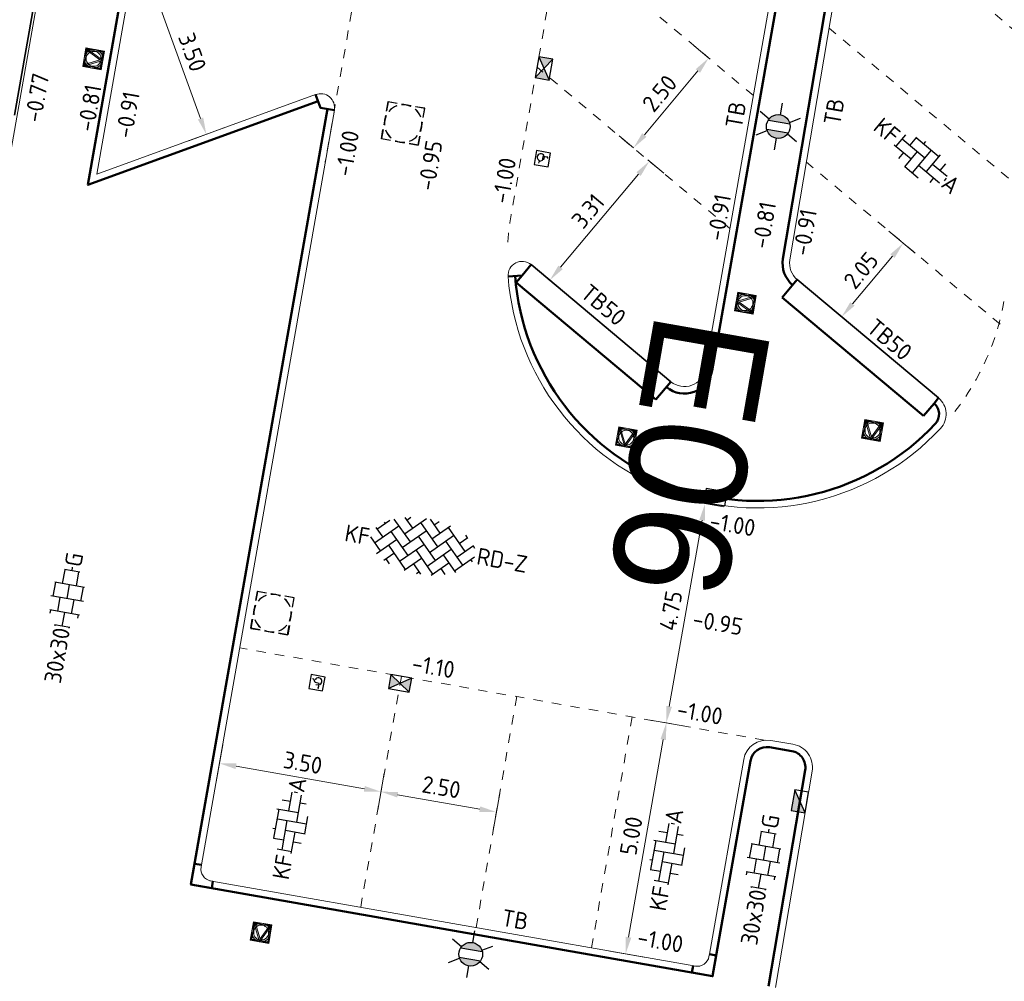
# Model space of a CAD drawing. Header units: metres. Extents: x 2514 to 227642, y 1683 to 852646.
# Tile 241 of 256: x 113870 to 113891, y 426207 to 426227. Entities that reach past the tile are written whole.
import ezdxf
from ezdxf.enums import TextEntityAlignment as Align
from ezdxf.lldxf.tags import DXFTag

# ---------------------------------------------------------------- set-up
doc = ezdxf.new("R2018")
doc.units = ezdxf.units.M
doc.linetypes.add('VW-1-1_STREEP', pattern=[2, 1, -1])
doc.layers.get('Defpoints').update_dxf_attribs({"color": 244, "lineweight": 35})
for name, color, linetype, lineweight in [('B-WE-KG-GRENS_PERCEEL-GV', 252, 'KG-PERCEEL', 18), ('B-WE-OG-BEBOUWING-GV', 4, 'Continuous', 35), ('N-WE-IE-MEUBILAIR_WEGMEUBILAIR_LICHTMAST-S', 7, 'Continuous', 25), ('N-WE-IE-MEUBILAIR_WEGMEUBILAIR_VERKEERSBORD-S', 7, 'Continuous', 9), ('N-WE-RI-HWA_KOLK-S', 150, 'Continuous', 25), ('N-WE-RI-PUT-OPHOOGTEBRENGEN-S', 7, 'Continuous', 25), ('N-WE-VH-KANTOPSLUITING-T18', 1, 'Continuous', 18), ('N-WE-VH-KANTOPSLUITING_ACHTERKANTBAND-G', 1, 'Continuous', 50), ('N-WE-VH-KANTOPSLUITING_TALUDBAND-G', 2, 'Continuous', 35), ('N-WE-VH-KANTOPSLUITING_TROTTOIRBAND_130 150-G', 2, 'Continuous', 13), ('N-WE-VH-M', 7, 'Continuous', 18), ('N-WE-VH-NAP-T18', 1, 'Continuous', 18), ('N-WE-VH-VERHARDING_BETONSTRAATSTEEN-S', 1, 'Continuous', 25), ('N-WE-VH-VERHARDING_STRAATBAKSTEEN-S', 1, 'Continuous', 5), ('N-WE-VH-VERHARDING_TEGEL-S', 1, 'Continuous', 25), ('N-WE-VH-VERKEERSTEGEL-S', 7, 'Continuous', 25), ('N-WE-VW-MARKERING_LANGS_STREEP_11_010-G', 7, 'VW-1-1_STREEP', 13)]:
    doc.layers.add(name, color=color, linetype=linetype, lineweight=lineweight)
doc.styles.add('ISO', font='NLCS-ISO.ttf')
doc.styles.add('NLCS-ISO', font='NLCS-ISO.ttf', dxfattribs={"height": 1.8})
doc.styles.add('NLCS-ISO-M200-T18', font='NLCS-ISO.ttf', dxfattribs={"height": 0.36})
doc.styles.get("Standard").update_dxf_attribs({"font": 'romans'})
tags = doc.linetypes.add('KG-PERCEEL', pattern='A,5.5,-2,["P",Standard,S=1.8,R=0,X=-0.5,Y=-0.9],-2,5.5,-2,[5,NLCS.SHX,S=0.75,R=0,X=0,Y=0],-2', length=19).pattern_tags.tags
tags[6] = DXFTag(74, 10)
doc.dimstyles.new('NLCS-M200-T18-PIJL_L2_H1', dxfattribs={"dimscale": 0.2, "dimtxt": 2.5, "dimasz": 1.8, "dimexe": 2, "dimexo": 2, "dimgap": 0.7, "dimtad": 1, "dimzin": 0, "dimdsep": 46, "dimtxsty": 'NLCS-ISO-M200-T18', "dimcen": 0, "dimdle": 2, "dimclrd": 256, "dimclre": 256, "dimclrt": 1, "dimadec": 1, "dimazin": 0, "dimtfac": 1, "dimtdec": 3, "dimtofl": 0, "dimtmove": 0, "dimatfit": 3, "dimfxl": 2, "dimfxlon": 1, "dimtfillclr": 256, "dimtolj": 1, "dimtzin": 0, "dimlwd": -1, "dimlwe": -1, "dimarcsym": 0})

# ---------------------------------------------------------------- blocks, each defined once
blk = doc.blocks.new('SVH-VERKEERSTEGEL_300X300_ROLSTOELTEGEL')
blk.add_hatch(color=256).paths.add_polyline_path([(-0.054, -0.046), (-0.054, -0.047, 33.986882)])
blk.add_line((0.014, -0.112), (-0.049, -0.112))
at = {"flags": 128}
blk.add_lwpolyline([(-0.054, -0.047, 33.986882), (-0.054, -0.046), (-0.049, -0.146), (0.038, -0.146), (0.075, -0.213), (0.11, -0.213)], format="xyb", dxfattribs=at)
blk.add_arc((-0.025, -0.188), 0.076, 125.8345, 346.0957)
blk.add_3dface([(-0.15, -0.3), (0.15, -0.3), (0.15, 0), (-0.15, 0)])
blk = doc.blocks.new('N-SIE-WEG_VERKEERSBORD_ROND-SO')
h = blk.add_hatch(color=256)
h.dxf.hatch_style = 1
h.paths.add_polyline_path([(-1, 0, 1), (1, 0, 1)])
h.paths.add_polyline_path([(0.8, 0, -1), (-0.8, 0, -1)], flags=16)
h = blk.add_hatch(color=256)
h.dxf.hatch_style = 1
h.paths.add_polyline_path([(-0.77, 0.86), (-0.51, 0.86, -0.134934), (0, 1), (-1, 1), (-0.8, 0.6, -0.037994), (-0.7, 0.71)])
h = blk.add_hatch(color=256)
h.dxf.hatch_style = 1
h.paths.add_polyline_path([(-0.86, 0.72), (-1, 1), (-1, 0, -0.134934), (-0.86, 0.51)])
h = blk.add_hatch(color=256)
h.dxf.hatch_style = 1
h.paths.add_polyline_path([(0, -1, -0.134934), (-0.51, -0.86), (-0.86, -0.86), (-0.86, -0.51, -0.134934), (-1, 0), (-1, -1)])
h = blk.add_hatch(color=256)
h.dxf.hatch_style = 1
h.paths.add_polyline_path([(-0.11, -0.79, 0.066661), (0.11, -0.79), (0.69, 0.39, 0.050318), (0.6, 0.52), (0, -0.69), (-0.6, 0.52, 0.050318), (-0.69, 0.39)])
h = blk.add_hatch(color=256)
h.dxf.hatch_style = 1
h.paths.add_polyline_path([(0.77, 0.86), (0.7, 0.71, -0.037994), (0.8, 0.6), (1, 1), (0, 1, -0.134934), (0.51, 0.86)])
h = blk.add_hatch(color=256)
h.dxf.hatch_style = 1
h.paths.add_polyline_path([(0.86, -0.86), (0.51, -0.86, -0.134934), (0, -1), (1, -1), (1, 0, -0.134934), (0.86, -0.51)])
h = blk.add_hatch(color=256)
h.dxf.hatch_style = 1
h.paths.add_polyline_path([(0.86, 0.51, -0.134934), (1, 0), (1, 1), (0.86, 0.72)])
for points in [[(-1, -1), (1, -1), (1, 1), (-1, 1)], [(-0.86, -0.86), (0.86, -0.86), (0.86, 0.86), (-0.86, 0.86)]]:
    blk.add_lwpolyline(points, close=True)
at = {"flags": 128}
for points in [[(-1, 1), (0, -1), (1, 1)], [(-0.77, 0.86), (0, -0.69), (0.77, 0.86)]]:
    blk.add_lwpolyline(points, close=True, dxfattribs=at)
for radius in [1, 0.796]:
    blk.add_circle((0, 0), radius)
at = {"lineweight": 30, "flags": 104}
blk.add_attdef('bordgegevens', text='', height=1.8, dxfattribs=at).set_placement((2.21, 3.21), align=Align.TOP_LEFT)
blk = doc.blocks.new('SVH-BSS_KEIFORMAAT_KEPER-SO')
at = {"ltscale": 0.1}
for p, q in [((-3.6, 2.11), (-1.48, 0)), ((-2.48, 2.48), (-1.48, 1.48)), ((-2.23, 0.74), (-0.21, 2.76)), ((-2.23, 2.23), (-1.85, 2.61)), ((-0.74, 2.23), (1.48, 0)), ((0.22, 2.75), (1.48, 1.48)), ((0.74, 2.23), (1.2, 2.68)), ((0.74, 0.74), (2.45, 2.45)), ((2.23, 2.23), (4.45, 0)), ((-5.2, 0.74), (-4.03, 1.91)), ((-5.2, -0.74), (-2.97, 1.48)), ((-4.56, 1.6), (-4.45, 1.48)), ((-2.23, -0.74), (0, 1.48)), ((0.74, -0.74), (2.97, 1.48)), ((3.71, 0.74), (4.5, 1.53)), ((4.22, 1.72), (4.45, 1.48)), ((-5.34, 0.88), (-4.45, 0)), ((-4.81, -1.84), (-2.97, 0)), ((-3.71, 0.74), (-1.48, -1.48)), ((-2.23, -2.23), (0, 0)), ((-0.74, 0.74), (1.48, -1.48)), ((0.74, -2.23), (2.97, 0)), ((2.23, 0.74), (4.45, -1.48)), ((3.71, -0.74), (5.25, 0.79)), ((5.2, 0.74), (5.39, 0.55)), ((-5.73, -0.2), (-4.45, -1.48)), ((-3.71, -0.74), (-1.48, -2.97)), ((-0.74, -0.74), (1.48, -2.97)), ((2.23, -0.74), (3.84, -2.36)), ((3.71, -2.23), (5.57, -0.37)), ((5.2, -0.74), (5.41, -0.95)), ((-3.89, -2.41), (-2.97, -1.48)), ((-1.59, -3.08), (0, -1.48)), ((1.36, -3.09), (2.97, -1.48)), ((-3.71, -2.23), (-3.27, -2.67)), ((-0.74, -2.23), (0.21, -3.18)), ((-0.22, -3.19), (0, -2.97)), ((2.23, -2.23), (2.78, -2.78))]:
    blk.add_line(p, q, dxfattribs=at)
at = {"style": 'NLCS-ISO'}
blk.add_attdef('FORMAAT', text='', height=1.8, dxfattribs=at).set_placement((-5.83, -0.22), align=Align.MIDDLE_RIGHT)
blk.add_attdef('KLEUR', text='', height=1.8, dxfattribs=at).set_placement((5.82, -0.22), align=Align.MIDDLE_LEFT)
at = {"style": 'NLCS-ISO', "flags": 1}
blk.add_attdef('FUNCTIE', text='', height=1.8, dxfattribs=at).set_placement((0.12, -3.58), align=Align.MIDDLE_CENTER)
blk = doc.blocks.new('SVH-TEGEL_300X300_DUN_HALFST_KL-SO')
for p, q in [((-1.84, 1.5), (-1.5, 1.5)), ((-1.5, -1.6), (-1.5, 1.6)), ((0, -1.78), (0, 1.78)), ((0, 1.5), (1.5, 1.5)), ((1.5, -1.6), (1.5, 1.6)), ((-3.08, 0.75), (-3, 0.75)), ((-3, -0.83), (-3, 0.83)), ((-3, 0), (-1.5, 0)), ((-1.5, 0.75), (0, 0.75)), ((0, 0), (1.5, 0)), ((1.5, 0.75), (3, 0.75)), ((3, -0.83), (3, 0.83)), ((3, 0), (3.39, 0)), ((-3.08, -0.75), (-3, -0.75)), ((-1.5, -0.75), (0, -0.75)), ((1.5, -0.75), (3, -0.75)), ((-1.84, -1.5), (-1.5, -1.5)), ((0, -1.5), (1.5, -1.5))]:
    blk.add_line(p, q)
at = {"style": 'NLCS-ISO'}
blk.add_attdef('FORMAAT', text='', height=1.8, dxfattribs=at).set_placement((-3.18, 0), align=Align.MIDDLE_RIGHT)
blk.add_attdef('KLEUR', text='', height=1.8, dxfattribs=at).set_placement((3.49, 0), align=Align.MIDDLE_LEFT)
at = {"style": 'NLCS-ISO', "flags": 1}
blk.add_attdef('FUNCTIE', text='', height=1.8, dxfattribs=at).set_placement((0.12, -3.58), align=Align.MIDDLE_CENTER)
blk = doc.blocks.new('SVH-BSS_KEIFORMAAT_ELLEBOOG_KL-SO-flat-105')
at = {"layer": 'N-WE-VH-VERHARDING_BETONSTRAATSTEEN-S', "ltscale": 0.2}
for p, q in [((-0.33, 0.516), (-0.533, 0.273)), ((-0.399, 0.434), (0.085, 0.03)), ((-0.094, 0.471), (-0.238, 0.299)), ((-0.103, 0.46), (0.38, 0.056)), ((-0.569, 0.303), (-0.211, 0.004)), ((0.098, 0.373), (0.058, 0.326)), ((-0.372, 0.138), (-0.48, 0.01)), ((-0.077, 0.165), (-0.35, -0.162)), ((0.219, 0.191), (-0.185, -0.292)), ((0.41, 0.092), (0.111, -0.266)), ((-0.346, -0.158), (-0.061, -0.396)), ((-0.05, -0.131), (0.399, -0.507)), ((0.246, -0.105), (0.558, -0.366)), ((0.525, -0.098), (0.407, -0.24)), ((0.272, -0.401), (0.189, -0.5)), ((0.541, -0.406), (0.495, -0.461))]:
    blk.add_line(p, q, dxfattribs=at)
at = {"layer": 'N-WE-VH-VERHARDING_BETONSTRAATSTEEN-S', "style": 'NLCS-ISO'}
blk.add_attdef('FORMAAT', text='', height=0.36, rotation=320.0801, dxfattribs=at).set_placement((-0.521, 0.436), align=Align.MIDDLE_RIGHT)
at = {"layer": 'N-WE-VH-VERHARDING_BETONSTRAATSTEEN-S', "style": 'NLCS-ISO', "flags": 1}
blk.add_attdef('FUNCTIE', text='', height=0.36, rotation=320.0801, dxfattribs=at).set_placement((-0.442, -0.565), align=Align.MIDDLE_CENTER)
at = {"layer": 'N-WE-VH-VERHARDING_BETONSTRAATSTEEN-S', "style": 'NLCS-ISO'}
blk.add_attdef('KLEUR', text='', height=0.36, rotation=320.0801, dxfattribs=at).set_placement((0.521, -0.436), align=Align.MIDDLE_LEFT)
blk = doc.blocks.new('SVH-BSS_KEIFORMAAT_ELLEBOOG_KL-SO-flat-106')
at = {"layer": 'N-WE-VH-VERHARDING_BETONSTRAATSTEEN-S', "ltscale": 0.2}
for p, q in [((-0.032, 0.265), (0.039, 0.667)), ((0.082, 0.672), (0.152, 0.659)), ((-0.177, 0.504), (0.005, 0.472)), ((0.139, 0.022), (0.24, 0.598)), ((0.212, 0.436), (0.339, 0.413)), ((-0.348, -0.319), (-0.238, 0.302)), ((-0.284, 0.31), (0.175, 0.229)), ((-0.275, 0.095), (0.346, -0.014)), ((-0.177, -0.562), (-0.068, 0.058)), ((0.309, -0.221), (0.374, 0.144)), ((-0.373, -0.101), (-0.311, -0.112)), ((-0.104, -0.148), (0.316, -0.222)), ((0.021, -0.645), (0.102, -0.185)), ((-0.361, -0.317), (-0.141, -0.355)), ((0.066, -0.392), (0.231, -0.421)), ((-0.282, -0.544), (0.03, -0.599))]:
    blk.add_line(p, q, dxfattribs=at)
at = {"layer": 'N-WE-VH-VERHARDING_BETONSTRAATSTEEN-S', "style": 'NLCS-ISO'}
blk.add_attdef('KLEUR', text='', height=0.36, rotation=80.0136, dxfattribs=at).set_placement((0.118, 0.669), align=Align.MIDDLE_LEFT)
at = {"layer": 'N-WE-VH-VERHARDING_BETONSTRAATSTEEN-S', "style": 'NLCS-ISO', "flags": 1}
blk.add_attdef('FUNCTIE', text='', height=0.36, rotation=80.0136, dxfattribs=at).set_placement((0.71, -0.101), align=Align.MIDDLE_CENTER)
at = {"layer": 'N-WE-VH-VERHARDING_BETONSTRAATSTEEN-S', "style": 'NLCS-ISO'}
blk.add_attdef('FORMAAT', text='', height=0.36, rotation=80.0136, dxfattribs=at).set_placement((-0.118, -0.669), align=Align.MIDDLE_RIGHT)
blk = doc.blocks.new('SVH-BSS_KEIFORMAAT_ELLEBOOG_KL-SO-flat-108')
at = {"layer": 'N-WE-VH-VERHARDING_BETONSTRAATSTEEN-S', "ltscale": 0.2}
for p, q in [((-0.032, 0.265), (0.039, 0.667)), ((0.082, 0.672), (0.152, 0.659)), ((-0.177, 0.504), (0.005, 0.472)), ((0.139, 0.022), (0.24, 0.598)), ((0.212, 0.436), (0.339, 0.413)), ((-0.348, -0.319), (-0.238, 0.302)), ((-0.284, 0.31), (0.175, 0.229)), ((-0.275, 0.095), (0.346, -0.014)), ((-0.177, -0.562), (-0.068, 0.058)), ((0.309, -0.221), (0.374, 0.144)), ((-0.373, -0.101), (-0.311, -0.112)), ((-0.104, -0.148), (0.316, -0.222)), ((0.021, -0.645), (0.102, -0.185)), ((-0.361, -0.317), (-0.141, -0.355)), ((0.066, -0.392), (0.231, -0.421)), ((-0.282, -0.544), (0.03, -0.599))]:
    blk.add_line(p, q, dxfattribs=at)
at = {"layer": 'N-WE-VH-VERHARDING_BETONSTRAATSTEEN-S', "style": 'NLCS-ISO'}
blk.add_attdef('KLEUR', text='', height=0.36, rotation=80.0136, dxfattribs=at).set_placement((0.118, 0.669), align=Align.MIDDLE_LEFT)
at = {"layer": 'N-WE-VH-VERHARDING_BETONSTRAATSTEEN-S', "style": 'NLCS-ISO', "flags": 1}
blk.add_attdef('FUNCTIE', text='', height=0.36, rotation=80.0136, dxfattribs=at).set_placement((0.71, -0.101), align=Align.MIDDLE_CENTER)
at = {"layer": 'N-WE-VH-VERHARDING_BETONSTRAATSTEEN-S', "style": 'NLCS-ISO'}
blk.add_attdef('FORMAAT', text='', height=0.36, rotation=80.0136, dxfattribs=at).set_placement((-0.118, -0.669), align=Align.MIDDLE_RIGHT)
blk = doc.blocks.new('SRI-PUT_OPHOOGTEBRENGEN-SO-flat-43')
at = {"layer": 'N-WE-RI-PUT-OPHOOGTEBRENGEN-S', "lineweight": -3}
for points in [[(-0.124, 0.427), (-0.321, 0.463), (-0.356, 0.266)], [(0.171, 0.374), (-0.026, 0.409)], [(0.431, 0.123), (0.466, 0.32), (0.27, 0.356)], [(-0.374, 0.168), (-0.41, -0.029)], [(0.377, -0.172), (0.413, 0.025)], [(-0.428, -0.128), (-0.463, -0.324), (-0.267, -0.36)], [(-0.168, -0.378), (0.029, -0.414)]]:
    blk.add_lwpolyline(points, dxfattribs=at)
at = {"layer": 'N-WE-RI-PUT-OPHOOGTEBRENGEN-S'}
blk.add_lwpolyline([(0.359, -0.27), (0.324, -0.467), (0.127, -0.431)], dxfattribs=at)
at = {"layer": 'N-WE-RI-PUT-OPHOOGTEBRENGEN-S', "lineweight": -3, "ltscale": 0.2}
for start, end in [(109.7214, 139.7214), (64.7214, 94.7214), (19.7214, 49.7214), (154.7214, 184.7214), (334.7262, 4.7262), (199.7262, 229.7262), (244.7262, 274.7262), (289.7262, 319.7262)]:
    blk.add_arc((0.002, -0.002), 0.4, start, end, dxfattribs=at)
blk = doc.blocks.new('SRI-PUT_OPHOOGTEBRENGEN-SO-flat-87')
at = {"layer": 'N-WE-RI-PUT-OPHOOGTEBRENGEN-S', "lineweight": -3}
for points in [[(-0.126, 0.427), (-0.323, 0.461), (-0.358, 0.264)], [(0.17, 0.374), (-0.027, 0.409)], [(0.43, 0.125), (0.465, 0.322), (0.268, 0.357)], [(-0.375, 0.166), (-0.41, -0.031)], [(0.378, -0.17), (0.413, 0.027)], [(-0.427, -0.13), (-0.462, -0.327), (-0.265, -0.361)], [(-0.166, -0.379), (0.031, -0.413)]]:
    blk.add_lwpolyline(points, dxfattribs=at)
at = {"layer": 'N-WE-RI-PUT-OPHOOGTEBRENGEN-S'}
blk.add_lwpolyline([(0.361, -0.269), (0.326, -0.466), (0.129, -0.431)], dxfattribs=at)
at = {"layer": 'N-WE-RI-PUT-OPHOOGTEBRENGEN-S', "lineweight": -3, "ltscale": 0.2}
for start, end in [(109.9897, 139.9897), (64.9897, 94.9897), (19.9897, 49.9897), (154.9897, 184.9897), (334.9945, 4.9945), (199.9945, 229.9945), (244.9945, 274.9945), (289.9945, 319.9945)]:
    blk.add_arc((0.002, -0.002), 0.4, start, end, dxfattribs=at)
blk = doc.blocks.new('SRI-PUT_OPHOOGTEBRENGEN-SO-flat-126')
at = {"layer": 'N-WE-RI-PUT-OPHOOGTEBRENGEN-S', "lineweight": -3}
for points in [[(-0.13, 0.427), (-0.327, 0.461), (-0.362, 0.265)], [(0.165, 0.375), (-0.032, 0.41)], [(0.426, 0.126), (0.461, 0.323), (0.264, 0.358)], [(-0.379, 0.166), (-0.413, -0.031)], [(0.375, -0.169), (0.409, 0.028)], [(-0.17, -0.378), (0.027, -0.413)], [(0.126, -0.43), (0.323, -0.465), (0.357, -0.268)]]:
    blk.add_lwpolyline(points, dxfattribs=at)
at = {"layer": 'N-WE-RI-PUT-OPHOOGTEBRENGEN-S'}
blk.add_lwpolyline([(-0.268, -0.361), (-0.465, -0.326), (-0.431, -0.129)], dxfattribs=at)
at = {"layer": 'N-WE-RI-PUT-OPHOOGTEBRENGEN-S', "lineweight": -3}
for start_param, end_param in [(5.23603, 5.759628), (4.450548, 4.974147), (3.66515, 4.188748), (6.021428, 6.545027), (2.879751, 3.40335), (0.523641, 1.047239), (1.309039, 1.832638), (2.094353, 2.617952)]:
    blk.add_ellipse((-0.002, -0.002), major_axis=(-0.394, 0.069), ratio=0.999848, start_param=start_param, end_param=end_param, dxfattribs=at)
blk = doc.blocks.new('SRI-PUT_OPHOOGTEBRENGEN-SO-flat-127')
at = {"layer": 'N-WE-RI-PUT-OPHOOGTEBRENGEN-S', "lineweight": -3}
for points in [[(-0.13, 0.427), (-0.327, 0.461), (-0.362, 0.265)], [(0.165, 0.375), (-0.032, 0.41)], [(0.426, 0.126), (0.461, 0.323), (0.264, 0.358)], [(-0.379, 0.166), (-0.413, -0.031)], [(0.375, -0.169), (0.409, 0.028)], [(-0.17, -0.378), (0.027, -0.413)], [(0.126, -0.43), (0.323, -0.465), (0.357, -0.268)]]:
    blk.add_lwpolyline(points, dxfattribs=at)
at = {"layer": 'N-WE-RI-PUT-OPHOOGTEBRENGEN-S'}
blk.add_lwpolyline([(-0.268, -0.361), (-0.465, -0.326), (-0.431, -0.129)], dxfattribs=at)
at = {"layer": 'N-WE-RI-PUT-OPHOOGTEBRENGEN-S', "lineweight": -3}
for start_param, end_param in [(5.23603, 5.759628), (4.450548, 4.974147), (3.66515, 4.188748), (6.021428, 6.545027), (2.879751, 3.40335), (0.523641, 1.047239), (1.309039, 1.832638), (2.094353, 2.617952)]:
    blk.add_ellipse((-0.002, -0.002), major_axis=(-0.394, 0.069), ratio=0.999848, start_param=start_param, end_param=end_param, dxfattribs=at)
blk = doc.blocks.new('N-SRI-KOLK_STRAAT_450X300-SO')
h = blk.add_hatch(color=256)
h.dxf.hatch_style = 1
h.paths.add_polyline_path([(0, 0.75), (-1.125, 1.5), (-1.125, 0)])
h.paths.add_polyline_path([(1.125, 1.5), (0, 0.75), (1.125, 0)])
for p, q in [((-1.125, 0), (1.125, 1.5)), ((1.125, 0), (-1.125, 1.5))]:
    blk.add_line(p, q)
at = {"flags": 128}
blk.add_lwpolyline([(-1.125, 0), (1.125, 0), (1.125, 1.5), (-1.125, 1.5)], close=True, dxfattribs=at)
blk = doc.blocks.new('N-SRI-KOLK_TROTTOIR-SO')
blk.add_hatch(color=256).paths.add_polyline_path([(1.125, 1.5), (-1.125, 1.5), (-1.125, 0)])
blk.add_line((-1.125, 0), (1.125, 1.5))
at = {"flags": 128}
blk.add_lwpolyline([(-1.125, 0), (1.125, 0), (1.125, 1.5), (-1.125, 1.5)], close=True, dxfattribs=at)
blk = doc.blocks.new('*D518')
at = {"layer": 'Defpoints', "color": 0, "ltscale": 0.2, "transparency": 16777216}
for p in [(113883.273, 426212.542), (113882.406, 426207.618), (113883.133, 426207.49)]:
    blk.add_point(p, dxfattribs=at)
at = {"layer": 'N-WE-VH-M', "ltscale": 0.2, "transparency": 16777216}
for p, q in [((113883.667, 426212.473), (113884.394, 426212.345)), ((113883.938, 426212.059), (113883.196, 426207.844)), ((113882.8, 426207.548), (113883.527, 426207.42))]:
    blk.add_line(p, q, dxfattribs=at)
for points in [[(113883.878, 426212.07), (113883.997, 426212.049), (113884, 426212.414)], [(113883.137, 426207.855), (113883.255, 426207.834), (113883.133, 426207.49)]]:
    blk.add_solid(points, dxfattribs=at)
at = {"layer": 'N-WE-VH-M', "ltscale": 0.2, "transparency": 16777216, "insert": (113883.252, 426210.007), "char_height": 0.36, "attachment_point": 5, "rotation": 80.02, "style": 'NLCS-ISO-M200-T18'}
blk.add_mtext('\\A1;5.00', dxfattribs=at)
blk = doc.blocks.new('*D277')
at = {"layer": 'Defpoints', "color": 0, "ltscale": 0.2, "transparency": 16777216}
for p in [(113884.101, 426217.219), (113883.273, 426212.542), (113884, 426212.413)]:
    blk.add_point(p, dxfattribs=at)
at = {"layer": 'N-WE-VH-M', "ltscale": 0.2, "transparency": 16777216}
for p, q in [((113884.495, 426217.149), (113885.222, 426217.021)), ((113884.765, 426216.736), (113884.063, 426212.768)), ((113883.667, 426212.472), (113884.394, 426212.343))]:
    blk.add_line(p, q, dxfattribs=at)
for points in [[(113884.706, 426216.746), (113884.825, 426216.725), (113884.828, 426217.09)], [(113884.004, 426212.778), (113884.122, 426212.757), (113884, 426212.413)]]:
    blk.add_solid(points, dxfattribs=at)
at = {"layer": 'N-WE-VH-M', "ltscale": 0.2, "transparency": 16777216, "insert": (113884.099, 426214.808), "char_height": 0.36, "attachment_point": 5, "rotation": 79.956, "style": 'NLCS-ISO-M200-T18'}
blk.add_mtext('\\A1;4.75', dxfattribs=at)
blk = doc.blocks.new('hoekblok inw. 25')
at = {"layer": 'N-WE-VH-KANTOPSLUITING_ACHTERKANTBAND-G', "ltscale": 0.2, "flags": 128}
blk.add_lwpolyline([(-0.45, 0.15), (-0.45, 0), (0, 0), (0, 0.45), (-0.15, 0.45)], dxfattribs=at)
at = {"layer": 'N-WE-VH-KANTOPSLUITING_TROTTOIRBAND_130 150-G', "ltscale": 0.2, "flags": 128}
blk.add_lwpolyline([(-0.15, 0.45), (-0.15, 0.4, -0.414214), (-0.4, 0.15), (-0.45, 0.15)], format="xyb", dxfattribs=at)
blk = doc.blocks.new('*D783')
at = {"layer": 'Defpoints', "color": 0, "ltscale": 0.2, "transparency": 16777216}
for p in [(113874.902, 426214.015), (113878.349, 426213.408), (113877.915, 426210.946)]:
    blk.add_point(p, dxfattribs=at)
at = {"layer": 'N-WE-VH-M', "ltscale": 0.2, "transparency": 16777216}
for p, q in [((113874.538, 426211.947), (113874.399, 426211.159)), ((113874.823, 426211.49), (113877.561, 426211.009)), ((113877.985, 426211.34), (113877.846, 426210.552))]:
    blk.add_line(p, q, dxfattribs=at)
for points in [[(113874.833, 426211.549), (113874.812, 426211.431), (113874.468, 426211.553)], [(113877.571, 426211.068), (113877.55, 426210.95), (113877.915, 426210.946)]]:
    blk.add_solid(points, dxfattribs=at)
at = {"layer": 'N-WE-VH-M', "ltscale": 0.2, "transparency": 16777216, "insert": (113876.247, 426211.565), "char_height": 0.36, "attachment_point": 5, "rotation": 350.02, "style": 'NLCS-ISO-M200-T18'}
blk.add_mtext('\\A1;3.50', dxfattribs=at)
blk = doc.blocks.new('*D784')
at = {"layer": 'Defpoints', "color": 0, "ltscale": 0.2, "transparency": 16777216}
for p in [(113878.349, 426213.408), (113880.811, 426212.975), (113880.378, 426210.513)]:
    blk.add_point(p, dxfattribs=at)
at = {"layer": 'N-WE-VH-M', "ltscale": 0.2, "transparency": 16777216}
for p, q in [((113877.985, 426211.34), (113877.846, 426210.552)), ((113878.27, 426210.884), (113880.023, 426210.575)), ((113880.447, 426210.907), (113880.308, 426210.119))]:
    blk.add_line(p, q, dxfattribs=at)
for points in [[(113878.28, 426210.943), (113878.26, 426210.825), (113877.915, 426210.946)], [(113880.033, 426210.634), (113880.013, 426210.516), (113880.378, 426210.513)]]:
    blk.add_solid(points, dxfattribs=at)
at = {"layer": 'N-WE-VH-M', "ltscale": 0.2, "transparency": 16777216, "insert": (113879.202, 426211.045), "char_height": 0.36, "attachment_point": 5, "rotation": 350.02, "style": 'NLCS-ISO-M200-T18'}
blk.add_mtext('\\A1;2.50', dxfattribs=at)
blk = doc.blocks.new('*D785')
at = {"layer": 'Defpoints', "color": 0, "ltscale": 0.2, "transparency": 16777216}
for p in [(113883.302, 426224.678), (113881.177, 426222.138), (113881.515, 426221.855)]:
    blk.add_point(p, dxfattribs=at)
at = {"layer": 'N-WE-VH-M', "ltscale": 0.2, "transparency": 16777216}
for p, q in [((113883.608, 426224.421), (113883.947, 426224.138)), ((113883.409, 426224.118), (113881.746, 426222.131)), ((113881.484, 426221.882), (113881.822, 426221.599))]:
    blk.add_line(p, q, dxfattribs=at)
for points in [[(113883.363, 426224.157), (113883.455, 426224.08), (113883.64, 426224.394)], [(113881.7, 426222.17), (113881.792, 426222.093), (113881.515, 426221.855)]]:
    blk.add_solid(points, dxfattribs=at)
at = {"layer": 'N-WE-VH-M', "ltscale": 0.2, "transparency": 16777216, "insert": (113882.332, 426223.33), "char_height": 0.36, "attachment_point": 5, "rotation": 50.0801, "style": 'NLCS-ISO-M200-T18'}
blk.add_mtext('\\A1;3.31', dxfattribs=at)
blk = doc.blocks.new('*D786')
at = {"layer": 'Defpoints', "color": 0, "ltscale": 0.2, "transparency": 16777216}
for p in [(113884.906, 426226.595), (113884.906, 426226.595), (113883.302, 426224.678)]:
    blk.add_point(p, dxfattribs=at)
at = {"layer": 'N-WE-VH-M', "ltscale": 0.2, "transparency": 16777216}
for p, q in [((113884.906, 426226.595), (113884.599, 426226.852)), ((113883.533, 426224.954), (113884.675, 426226.319)), ((113883.302, 426224.678), (113882.995, 426224.934))]:
    blk.add_line(p, q, dxfattribs=at)
for points in [[(113884.629, 426226.357), (113884.721, 426226.28), (113884.906, 426226.595)], [(113883.487, 426224.992), (113883.579, 426224.915), (113883.302, 426224.678)]]:
    blk.add_solid(points, dxfattribs=at)
at = {"layer": 'N-WE-VH-M', "ltscale": 0.2, "transparency": 16777216, "insert": (113883.858, 426225.842), "char_height": 0.36, "attachment_point": 5, "rotation": 50.0801, "style": 'NLCS-ISO-M200-T18'}
blk.add_mtext('\\A1;2.50', dxfattribs=at)
blk = doc.blocks.new('*D787')
at = {"layer": 'Defpoints', "color": 0, "ltscale": 0.2, "transparency": 16777216}
for p in [(113889.057, 426222.647), (113889.617, 426222.179), (113888.302, 426220.606)]:
    blk.add_point(p, dxfattribs=at)
at = {"layer": 'N-WE-VH-M', "ltscale": 0.2, "transparency": 16777216}
for p, q in [((113889.31, 426222.435), (113888.751, 426222.903)), ((113887.973, 426221.351), (113888.826, 426222.371)), ((113887.995, 426220.863), (113887.435, 426221.331))]:
    blk.add_line(p, q, dxfattribs=at)
for points in [[(113888.78, 426222.409), (113888.872, 426222.332), (113889.057, 426222.647)], [(113887.927, 426221.389), (113888.019, 426221.312), (113887.742, 426221.075)]]:
    blk.add_solid(points, dxfattribs=at)
at = {"layer": 'N-WE-VH-M', "ltscale": 0.2, "transparency": 16777216, "insert": (113888.154, 426222.066), "char_height": 0.36, "attachment_point": 5, "rotation": 50.0801, "style": 'NLCS-ISO-M200-T18'}
blk.add_mtext('\\A1;2.05', dxfattribs=at)
blk = doc.blocks.new('*D788')
at = {"layer": 'Defpoints', "color": 0, "ltscale": 0.2, "transparency": 16777216}
for p in [(113875.133, 426229.036), (113876.331, 426225.747), (113874.189, 426224.966)]:
    blk.add_point(p, dxfattribs=at)
at = {"layer": 'N-WE-VH-M', "ltscale": 0.2, "transparency": 16777216}
for p, q in [((113873.366, 426228.392), (113872.615, 426228.118)), ((113873.114, 426227.917), (113874.066, 426225.305)), ((113874.565, 426225.103), (113873.813, 426224.829))]:
    blk.add_line(p, q, dxfattribs=at)
for points in [[(113873.17, 426227.937), (113873.057, 426227.896), (113872.991, 426228.255)], [(113874.122, 426225.325), (113874.009, 426225.284), (113874.189, 426224.966)]]:
    blk.add_solid(points, dxfattribs=at)
at = {"layer": 'N-WE-VH-M', "ltscale": 0.2, "transparency": 16777216, "insert": (113873.89, 426226.72), "char_height": 0.36, "attachment_point": 5, "rotation": 290.02, "style": 'NLCS-ISO-M200-T18'}
blk.add_mtext('\\A1;3.50', dxfattribs=at)
blk = doc.blocks.new('N-SIE-WEG_LICHTMAST-SO')
h = blk.add_hatch(color=256)
h.paths.add_polyline_path([(1.16, 0.5, 0.658505), (-1.16, 0.5)])
h.paths.add_polyline_path([(-1.16, -0.5, 0.658505), (1.16, -0.5)])
at = {"flags": 128}
for points in [[(0, 1.27), (0, 2.53)], [(-2.19, 1.27), (-1.1, 0.63)], [(1.1, 0.63), (2.19, 1.27)], [(-1.16, 0.5), (1.16, 0.5)], [(-2.19, -1.27), (-1.1, -0.63)], [(-1.16, -0.5), (1.16, -0.5)], [(2.19, -1.27), (1.1, -0.63)], [(0, -1.27), (0, -2.53)]]:
    blk.add_lwpolyline(points, dxfattribs=at)
at = {"ltscale": 0.5}
blk.add_circle((0, 0), 1.27, dxfattribs=at)
at = {"style": 'NLCS-ISO'}
blk.add_attdef('TYPE', text='', height=1.8, dxfattribs=at).set_placement((0, 2.53), align=Align.BOTTOM_CENTER)

msp = doc.modelspace()

# ---------------------------------------------------------------- linework, layer by layer
at = {"layer": 'B-WE-KG-GRENS_PERCEEL-GV', "ltscale": 0.2}
msp.add_lwpolyline([(113816.888, 426219.635), (113815.241, 426210.386), (113865.98, 426201.682), (113866.854, 426206.651), (113880.048, 426281.633)], dxfattribs=at)
at = {"layer": 'B-WE-OG-BEBOUWING-GV'}
msp.add_lwpolyline([(113870.098, 426225.377), (113879.99, 426281.592), (113874.058, 426282.62), (113871.934, 426270.543), (113863.093, 426272.097)], dxfattribs=at)
at = {"layer": 'N-WE-VH-KANTOPSLUITING_ACHTERKANTBAND-G', "ltscale": 0.2}
for p, q in [((113886.491, 426222.313), (113896.553, 426281.765)), ((113880.797, 426221.804), (113883.779, 426219.309)), ((113886.473, 426221.485), (113889.489, 426218.961))]:
    msp.add_line(p, q, dxfattribs=at)
for points in [[(113886.586, 426281.352, -0.194093), (113886.42, 426281.202), (113881.429, 426279.383), (113871.663, 426223.887), (113876.573, 426225.675)], [(113890.936, 426280.615), (113890.936, 426280.615, 0.26823), (113891.039, 426280.333), (113895.022, 426277.001), (113884.98, 426219.933)], [(113876.772, 426225.508), (113873.861, 426208.969), (113884.99, 426207.011), (113885.8, 426211.609, -0.412305), (113886.203, 426211.894), (113886.678, 426211.813, -0.414214), (113886.964, 426211.41), (113886.184, 426206.801)]]:
    msp.add_lwpolyline(points, format="xyb", dxfattribs=at)
at = {"layer": 'N-WE-VH-KANTOPSLUITING_ACHTERKANTBAND-G', "ltscale": 0.2, "flags": 128}
for points in [[(113876.92, 426225.482), (113876.624, 426225.534), (113876.521, 426225.816)], [(113880.626, 426221.935), (113880.925, 426221.958), (113881.118, 426222.188)], [(113880.925, 426221.958), (113880.797, 426221.804)], [(113886.473, 426221.485), (113886.794, 426221.868)], [(113883.779, 426219.309), (113884.1, 426219.692)], [(113889.489, 426218.961), (113889.713, 426219.23), (113889.81, 426219.345)]]:
    msp.add_lwpolyline(points, dxfattribs=at)
at = {"layer": 'N-WE-VH-KANTOPSLUITING_ACHTERKANTBAND-G', "ltscale": 0.2}
for centre, radius, start, end in [((113887.082, 426222.213), 0.6, 170.3936, 230.0801), ((113885.949, 426222.337), 5.188, 184.3127, 316.945), ((113884.389, 426220.037), 0.6, 230.0801, 350.02), ((113889.521, 426218.999), 0.3, 316.945, 50.0801)]:
    msp.add_arc(centre, radius, start, end, dxfattribs=at)
at = {"layer": 'N-WE-VH-KANTOPSLUITING_TALUDBAND-G', "ltscale": 0.1}
for p, q in [((113881.118, 426222.188), (113884.1, 426219.692)), ((113886.794, 426221.868), (113889.81, 426219.345))]:
    msp.add_line(p, q, dxfattribs=at)
at = {"layer": 'N-WE-VH-KANTOPSLUITING_TROTTOIRBAND_130 150-G', "ltscale": 0.2}
for p, q in [((113896.657, 426281.482), (113886.639, 426222.288)), ((113884.832, 426219.959), (113894.859, 426276.941))]:
    msp.add_line(p, q, dxfattribs=at)
for points in [[(113886.765, 426281.434), (113886.745, 426281.32, -0.267949), (113886.552, 426281.09), (113881.562, 426279.272), (113871.856, 426224.117), (113876.521, 426225.816, -0.57735), (113876.92, 426225.482), (113874.087, 426209.386)], [(113884.921, 426207.48), (113885.652, 426211.635, -0.412305), (113886.228, 426212.042), (113886.703, 426211.961, -0.414214), (113887.112, 426211.385), (113886.332, 426206.775)]]:
    msp.add_lwpolyline(points, format="xyb", dxfattribs=at)
msp.add_lwpolyline([(113874.266, 426209.05), (113884.633, 426207.226)], dxfattribs=at)
for centre, radius, start, end in [((113880.925, 426221.958), 0.3, 50.0801, 184.3127), ((113887.082, 426222.213), 0.45, 170.3936, 230.0801), ((113885.949, 426222.337), 5.338, 184.3127, 316.945), ((113884.389, 426220.037), 0.45, 230.0801, 350.02), ((113889.521, 426218.999), 0.45, 316.945, 50.0801)]:
    msp.add_arc(centre, radius, start, end, dxfattribs=at)
at = {"layer": 'N-WE-VW-MARKERING_LANGS_STREEP_11_010-G', "ltscale": 0.2}
msp.add_line((113886.715, 426281.15), (113876.724, 426224.373), dxfattribs=at)
at = {"layer": 'N-WE-VW-MARKERING_LANGS_STREEP_11_010-G', "ltscale": 0.2, "flags": 128}
msp.add_lwpolyline([(113890.744, 426280.385), (113880.698, 426223.296, 0.032559), (113880.618, 426222.606)], format="xyb", dxfattribs=at)
for points in [[(113892.09, 426226.629), (113887.958, 426230.086)], [(113885.859, 426225.797), (113881.744, 426229.241)], [(113891.606, 426223.774), (113887.475, 426227.23)], [(113885.359, 426222.956), (113881.244, 426226.399)], [(113891.123, 426220.919), (113886.992, 426224.375)], [(113886.092, 426212.046), (113874.902, 426214.015)], [(113878.349, 426213.408), (113877.482, 426208.484)], [(113880.811, 426212.975), (113879.944, 426208.051)], [(113883.273, 426212.542), (113882.406, 426207.618)]]:
    msp.add_lwpolyline(points, dxfattribs=at)
at = {"layer": 'N-WE-VW-MARKERING_LANGS_STREEP_11_010-G', "ltscale": 0.2}
msp.add_arc((113885.949, 426222.337), 5.338, 322.0411, 350.3936, dxfattribs=at)

# ---------------------------------------------------------------- block references
at = {"ltscale": 0.2}
for p, rotation in [((113873.861, 426208.969), 259.9471167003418), ((113884.99, 426207.011), 350.0530972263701)]:
    msp.add_blockref('hoekblok inw. 25', p, dxfattribs=dict(at, rotation=rotation))
at = {"layer": 'N-WE-IE-MEUBILAIR_WEGMEUBILAIR_LICHTMAST-S', "xscale": 0.2, "yscale": 0.2, "zscale": 0.2, "rotation": 350.1566500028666}
for p in [(113886.391, 426225.134), (113879.828, 426207.481)]:
    msp.add_blockref('N-SIE-WEG_LICHTMAST-SO', p, dxfattribs=at)
at = {"layer": 'N-WE-IE-MEUBILAIR_WEGMEUBILAIR_VERKEERSBORD-S', "ltscale": 0.2, "xscale": 0.2, "yscale": 0.2, "zscale": 0.2}
for p, rotation in [((113871.784, 426226.578), 80.05004763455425), ((113883.148, 426218.498), 350.0500476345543), ((113888.4, 426218.651), 350.0500476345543), ((113875.358, 426207.944), 350.0500476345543)]:
    msp.add_blockref('N-SIE-WEG_VERKEERSBORD_ROND-SO', p, dxfattribs=dict(at, rotation=rotation))
at = {"layer": 'N-WE-IE-MEUBILAIR_WEGMEUBILAIR_VERKEERSBORD-S', "ltscale": 0.2}
ref = msp.add_blockref('N-SIE-WEG_VERKEERSBORD_ROND-SO', (113885.689, 426221.367), dxfattribs=dict(at, xscale=0.2, yscale=0.2, zscale=0.2, rotation=260.0500476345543))
lines = msp.add_mtext('E06', dxfattribs={"layer": '0', "insert": (113886.245, 426220.821), "char_height": 2.5, "attachment_point": 1, "rotation": 260.05})
ref.add_attrib('bordgegevens', '', (113886.245, 426220.821), dxfattribs={"flags": 26}).embed_mtext(lines)
at = {"layer": 'N-WE-RI-HWA_KOLK-S', "ltscale": 0.2, "xscale": 0.2, "yscale": 0.2, "zscale": 0.2}
for name, p, rotation in [('N-SRI-KOLK_STRAAT_450X300-SO', (113881.244, 426226.399), 260.0199897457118), ('N-SRI-KOLK_TROTTOIR-SO', (113885.027, 426217.079), 350.6348111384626), ('N-SRI-KOLK_STRAAT_450X300-SO', (113878.349, 426213.408), 170.0199897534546), ('N-SRI-KOLK_TROTTOIR-SO', (113887, 426210.719), 80.39361641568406)]:
    msp.add_blockref(name, p, dxfattribs=dict(at, rotation=rotation))
at = {"layer": 'N-WE-RI-PUT-OPHOOGTEBRENGEN-S', "ltscale": 0.2}
for name, p in [('SRI-PUT_OPHOOGTEBRENGEN-SO-flat-43', (113878.387, 426225.201)), ('SRI-PUT_OPHOOGTEBRENGEN-SO-flat-126', (113878.388, 426225.199)), ('SRI-PUT_OPHOOGTEBRENGEN-SO-flat-127', (113875.6, 426214.758)), ('SRI-PUT_OPHOOGTEBRENGEN-SO-flat-87', (113875.6, 426214.758))]:
    msp.add_blockref(name, p, dxfattribs=at)
at = {"layer": 'N-WE-VH-VERHARDING_BETONSTRAATSTEEN-S', "xscale": 0.2, "yscale": 0.2, "zscale": 0.2, "rotation": 350.0135621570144}
msp.add_blockref('SVH-BSS_KEIFORMAAT_KEPER-SO', (113878.828, 426216.223), dxfattribs=at).add_auto_attribs({'FORMAAT': 'KF', 'KLEUR': 'RD-Z'})
at = {"layer": 'N-WE-VH-VERHARDING_STRAATBAKSTEEN-S', "ltscale": 0.2}
for name, p in [('SVH-BSS_KEIFORMAAT_ELLEBOOG_KL-SO-flat-105', (113889.433, 426224.439)), ('SVH-BSS_KEIFORMAAT_ELLEBOOG_KL-SO-flat-106', (113875.98, 426210.273)), ('SVH-BSS_KEIFORMAAT_ELLEBOOG_KL-SO-flat-108', (113884.021, 426209.605))]:
    msp.add_blockref(name, p, dxfattribs=at).add_auto_attribs({'FORMAAT': 'KF', 'KLEUR': 'A'})
at = {"layer": 'N-WE-VH-VERHARDING_TEGEL-S', "xscale": 0.2, "yscale": 0.2, "zscale": 0.2, "rotation": 80.01356216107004}
for p in [(113871.219, 426215.066), (113886.075, 426209.482)]:
    msp.add_blockref('SVH-TEGEL_300X300_DUN_HALFST_KL-SO', p, dxfattribs=at).add_auto_attribs({'FORMAAT': '30x30', 'KLEUR': 'G'})
at = {"layer": 'N-WE-VH-VERKEERSTEGEL-S', "ltscale": 0.2}
for p, rotation in [((113881.505, 426224.421), 260.0135621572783), ((113876.522, 426213.123), 170.0135621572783)]:
    msp.add_blockref('SVH-VERKEERSTEGEL_300X300_ROLSTOELTEGEL', p, dxfattribs=dict(at, rotation=rotation))

# ---------------------------------------------------------------- texts
at = {"layer": 'N-WE-VH-KANTOPSLUITING-T18', "style": 'NLCS-ISO-M200-T18'}
for s, rotation, p in [('TB', 80.1086, (113885.612, 426225.075)), ('TB', 80.1086, (113887.709, 426225.143)), ('TB50', 320.0801, (113882.144, 426221.527)), ('TB50', 320.0801, (113888.247, 426220.789)), ('TB', 350.05, (113880.468, 426208.091))]:
    msp.add_text(s, height=0.36, rotation=rotation, dxfattribs=at).set_placement(p)
at = {"layer": 'N-WE-VH-NAP-T18', "style": 'ISO'}
for s, rotation, p in [('-0.77', 80.1086, (113870.66, 426225.2)), ('-0.81', 80.1086, (113871.785, 426225.005)), ('-0.91', 80.1086, (113872.6, 426224.863)), ('-1.00', 80.1086, (113877.285, 426224.05)), ('-0.95', 80.1086, (113879.048, 426223.744)), ('-1.00', 80.1086, (113880.635, 426223.469)), ('-0.91', 80.1086, (113885.219, 426222.674)), ('-0.81', 80.1086, (113886.178, 426222.507)), ('-0.91', 80.1086, (113887.048, 426222.356)), ('-1.00', 350.05, (113884.903, 426216.555)), ('-0.95', 350.05, (113884.54, 426214.464)), ('-1.10', 350.05, (113878.55, 426213.518)), ('-1.00', 350.05, (113884.205, 426212.537)), ('-1.00', 350.05, (113883.362, 426207.675))]:
    msp.add_text(s, height=0.36, rotation=rotation, dxfattribs=at).set_placement(p)

# ---------------------------------------------------------------- dimensions: what is measured, and where the dimension line sits
at = {"layer": 'N-WE-VH-M', "ltscale": 0.2}
for p1, p2, distance, picture, middle in [((113875.133, 426229.036), (113876.331, 426225.747), -2.281, '*D788', (113873.89, 426226.72)), ((113883.302, 426224.678), (113884.906, 426226.595), 0, '*D786', (113883.858, 426225.842)), ((113883.302, 426224.678), (113881.177, 426222.138), 0.441, '*D785', (113882.332, 426223.33)), ((113888.302, 426220.606), (113889.617, 426222.179), 0.73, '*D787', (113888.154, 426222.066)), ((113884.101, 426217.219), (113883.273, 426212.542), 0.738, '*D277', (113884.099, 426214.808)), ((113874.902, 426214.015), (113878.349, 426213.408), -2.5, '*D783', (113876.247, 426211.565)), ((113878.349, 426213.408), (113880.811, 426212.975), -2.5, '*D784', (113879.202, 426211.045)), ((113883.273, 426212.542), (113882.406, 426207.618), 0.738, '*D518', (113883.252, 426210.007))]:
    dim = msp.add_aligned_dim(p1=p1, p2=p2, distance=distance, dimstyle='NLCS-M200-T18-PIJL_L2_H1', override={"dimclrt": 256}, dxfattribs=at)
    dim.commit()
    dim.dimension.update_dxf_attribs({"geometry": picture, "text_midpoint": middle})

doc.saveas('drawing.dxf')
